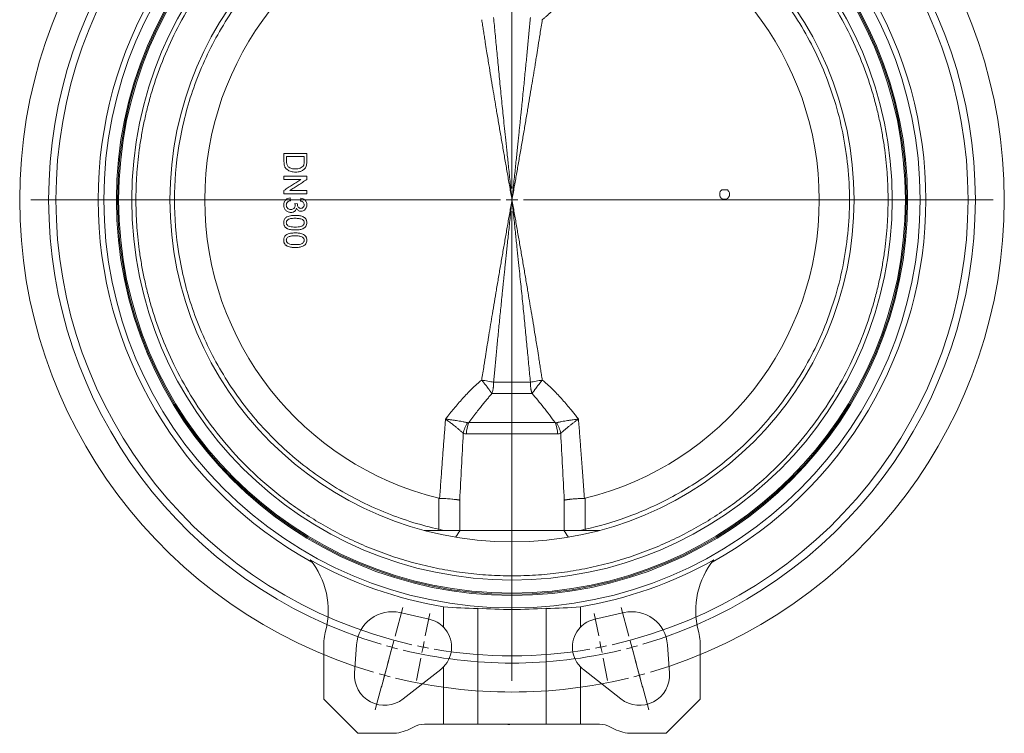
# Model space of a CAD drawing. Header units: millimetres. Extents: x 72 to 1173, y -128 to 1022.
# Tile 4 of 8: x 72 to 504, y 259 to 572. Entities that reach past the tile are written whole.
import ezdxf

# ---------------------------------------------------------------- set-up
doc = ezdxf.new("R2010")
doc.units = ezdxf.units.MM

# ---------------------------------------------------------------- blocks, each defined once
blk = doc.blocks.new('SW_CENTERMARKSYMBOL_0')
at = {"color": 0, "linetype": 'Continuous', "lineweight": 0}
for p, q in [((-1.29, 4.83), (-4.06, 15.17)), ((113.05, 4.83), (115.82, 15.17)), ((1.99, -7.44), (-1.4, 5.22)), ((109.77, -7.44), (113.16, 5.22)), ((0, 0), (-0.65, 2.41)), ((0, 0), (0.65, -2.41)), ((15.89, -7.48), (13.93, 2.33)), ((55.88, -203.54), (55.88, 2.5)), ((95.87, -7.48), (97.82, 2.33)), ((111.76, 0), (111.11, -2.41)), ((111.76, 0), (112.41, 2.41)), ((1.29, -4.83), (4.06, -15.17)), ((110.46, -4.83), (107.69, -15.17)), ((3.29, -12.27), (2.64, -9.85)), ((3.29, -12.27), (3.93, -14.68)), ((16.86, -12.39), (16.37, -9.93)), ((16.86, -12.39), (17.35, -14.84)), ((94.9, -12.39), (94.41, -14.84)), ((94.9, -12.39), (95.38, -9.93)), ((108.47, -12.27), (107.82, -14.68)), ((108.47, -12.27), (109.12, -9.85)), ((4.58, -17.1), (7.97, -29.75)), ((107.18, -17.1), (103.79, -29.75)), ((17.84, -17.29), (19.79, -27.1)), ((93.92, -17.29), (91.97, -27.1)), ((55.88, -208.54), (55.88, -206.04)), ((50.88, -208.54), (-155.16, -208.54)), ((55.88, -208.54), (53.38, -208.54)), ((55.88, -208.54), (55.88, -211.04)), ((55.88, -208.54), (58.38, -208.54)), ((60.88, -208.54), (266.92, -208.54)), ((55.88, -213.54), (55.88, -419.59)), ((4.58, -399.99), (7.97, -387.34)), ((107.18, -399.99), (103.79, -387.34)), ((17.84, -399.8), (19.79, -389.99)), ((93.92, -399.8), (91.97, -389.99)), ((1.29, -412.26), (4.06, -401.92)), ((3.29, -404.82), (2.64, -407.23)), ((3.29, -404.82), (3.93, -402.4)), ((16.86, -404.7), (16.37, -407.15)), ((16.86, -404.7), (17.35, -402.25)), ((94.9, -404.7), (94.41, -402.25)), ((94.9, -404.7), (95.38, -407.15)), ((110.46, -412.26), (107.69, -401.92)), ((108.47, -404.82), (107.82, -402.4)), ((108.47, -404.82), (109.12, -407.23)), ((1.99, -409.65), (-1.4, -422.3)), ((15.89, -409.6), (13.93, -419.41)), ((95.87, -409.6), (97.82, -419.41)), ((109.77, -409.65), (113.16, -422.3)), ((0, -417.09), (-0.65, -419.5)), ((0, -417.09), (0.65, -414.67)), ((111.76, -417.09), (111.11, -414.67)), ((111.76, -417.09), (112.41, -419.5)), ((-1.29, -421.92), (-4.06, -432.25)), ((113.05, -421.92), (115.82, -432.25))]:
    blk.add_line(p, q, dxfattribs=at)
for radius, start, end in [(215.9, 76.3269, 103.6731), (215.9, 104.3365, 105), (215.9, 75, 75.6635), (215.9, 106.3269, 253.6731), (215.9, 105, 105.6635), (215.9, 74.3365, 75), (215.9, 286.3269, 73.6731), (203.2, 76.4098, 103.5902), (200, 80.1824, 99.8176), (203.2, 105, 105.7049), (203.2, 104.2951, 105), (200, 101.25, 101.9662), (200, 100.5338, 101.25), (200, 78.75, 79.4662), (200, 78.0338, 78.75), (203.2, 75, 75.7049), (203.2, 74.2951, 75), (203.2, 106.4098, 253.5902), (200, 102.6824, 257.3176), (200, 282.6824, 77.3176), (203.2, 286.4098, 73.5902), (203.2, 254.2951, 255), (203.2, 255, 255.7049), (200, 258.0338, 258.75), (200, 258.75, 259.4662), (200, 260.1824, 279.8176), (200, 280.5338, 281.25), (200, 281.25, 281.9662), (203.2, 284.2951, 285), (203.2, 285, 285.7049), (203.2, 256.4098, 283.5902), (215.9, 254.3365, 255), (215.9, 255, 255.6635), (215.9, 256.3269, 283.6731), (215.9, 284.3365, 285), (215.9, 285, 285.6635)]:
    blk.add_arc((55.88, -208.54), radius, start, end, dxfattribs=at)

msp = doc.modelspace()

# ---------------------------------------------------------------- linework, layer by layer
at = {"color": 7, "linetype": 'Continuous', "lineweight": 15}
for p, q in [((187.84, 501.56), (187.84, 502.98)), ((197.84, 502.98), (197.84, 501.48)), ((187.84, 495.28), (187.84, 496.77)), ((197.84, 496.69), (197.84, 495.28)), ((382.29, 496.95), (379.84, 496.95)), ((190.53, 493.49), (190.66, 492.21)), ((195.15, 492.08), (195.28, 493.36)), ((193.74, 490.93), (192.58, 491.06)), ((193.74, 490.93), (193.72, 490.75)), ((287.84, 412.59), (279.77, 412.59)), ((287.84, 412.59), (295.91, 412.59)), ((279.05, 407.59), (287.84, 407.59)), ((287.84, 407.59), (296.63, 407.59)), ((306.72, 394.91), (268.96, 394.91)), ((267.89, 389.91), (307.79, 389.91)), ((255.76, 361.71), (255.76, 348.12)), ((319.92, 361.71), (319.92, 348.12)), ((265.04, 347.59), (249.44, 347.59)), ((310.64, 347.59), (265.04, 347.59)), ((326.25, 347.59), (310.64, 347.59)), ((238.68, 311.53), (251.57, 308.63)), ((257.84, 305.09), (257.84, 314.08)), ((272.84, 262.59), (272.84, 313.52)), ((302.84, 313.52), (302.84, 262.59)), ((317.84, 314.08), (317.84, 305.09)), ((324.11, 308.63), (337, 311.53)), ((205.25, 296.31), (205.25, 273.59)), ((218.8, 284.99), (219.69, 297.43)), ((355.99, 297.43), (356.89, 284.99)), ((370.43, 273.59), (370.43, 296.31)), ((256.56, 286.61), (240.13, 273.68)), ((257.84, 262.59), (257.84, 287.78)), ((317.84, 287.78), (317.84, 262.59)), ((335.55, 273.68), (319.13, 286.61)), ((205.25, 273.59), (220.25, 258.59)), ((355.43, 258.59), (370.43, 273.59)), ((249.47, 262.59), (257.84, 262.59)), ((257.84, 262.59), (272.84, 262.59)), ((302.84, 262.59), (272.84, 262.59)), ((286.03, 262.39), (286.03, 262.59)), ((286.03, 262.39), (286.25, 262.39)), ((286.25, 262.39), (286.25, 262.59)), ((286.25, 262.39), (286.89, 262.39)), ((286.89, 262.39), (286.89, 262.59)), ((288.12, 262.39), (288.12, 262.59)), ((288.12, 262.39), (288.13, 262.39)), ((288.31, 262.39), (288.31, 262.59)), ((289.47, 262.39), (289.47, 262.59)), ((290.51, 262.39), (290.51, 262.59)), ((317.84, 262.59), (302.84, 262.59)), ((317.84, 262.59), (326.21, 262.59)), ((220.25, 258.59), (237.25, 258.59)), ((338.43, 258.59), (355.43, 258.59))]:
    msp.add_line(p, q, dxfattribs=at)
at = {"color": 8, "linetype": 'Continuous', "lineweight": 15}
for p, q in [((264.93, 347.59), (264.93, 360.88)), ((310.75, 360.88), (310.75, 347.59)), ((255.76, 348.12), (255.64, 347.59)), ((257.91, 347.59), (255.76, 348.12)), ((319.92, 348.12), (317.77, 347.59)), ((319.92, 348.12), (320.04, 347.59))]:
    msp.add_line(p, q, dxfattribs=at)
at = {"color": 7, "linetype": 'Continuous', "lineweight": 15}
for radius in [179, 173.5, 173, 150]:
    msp.add_circle((287.84, 492.59), radius, dxfattribs=at)
for centre, radius, start, end in [((287.84, 492.59), 172.5, 0, 180), ((287.84, 492.59), 166.75, 0, 180), ((287.84, 492.59), 181.5, 118.904, 241.096), ((287.84, 492.59), 181.5, 298.904, 61.096), ((287.84, 492.59), 134.75, 103.7718, 256.2282), ((287.84, 492.59), 134.75, 283.7718, 76.2282), ((287.84, 492.59), 172.5, 180, 360), ((287.84, 492.59), 166.75, 180, 0), ((279.89, 389.96), 12, 155.6261, 180.2354), ((295.79, 389.96), 12, 359.7646, 24.3739), ((287.84, 492.59), 181.02, 240.7274, 260.4603), ((172.29, 312.47), 35, 345.609, 39.4098), ((287.84, 492.59), 181.02, 279.5397, 299.2726), ((403.39, 312.47), 35, 140.5902, 194.391), ((235.25, 296.31), 15.6, 77.3015, 175.8931), ((287.84, 492.59), 179.69, 265.2116, 274.7884), ((340.43, 296.31), 15.6, 4.1069, 102.6985), ((248.82, 296.43), 12.5, 43.8261, 77.3015), ((326.86, 296.43), 12.5, 102.6985, 136.1739), ((235.25, 296.31), 30, 165.609, 180), ((248.82, 296.43), 12.5, 316.1739, 43.8261), ((326.86, 296.43), 12.5, 136.1739, 223.8261), ((340.43, 296.31), 30, 360, 14.391), ((231.96, 284.05), 13.2, 175.8931, 308.219), ((248.82, 296.43), 12.5, 308.219, 316.1739), ((326.86, 296.43), 12.5, 223.8261, 231.781), ((343.72, 284.05), 13.2, 231.781, 4.1069), ((231.96, 284.05), 26, 281.7345, 299.0973), ((249.47, 252.59), 10, 90, 119.0973), ((326.21, 252.59), 10, 60.9027, 90), ((343.72, 284.05), 26, 240.9027, 258.2655)]:
    msp.add_arc(centre, radius, start, end, dxfattribs=at)
for centre, start_param, end_param in [((273.76, 492.59), 4.623703, 4.707259), ((301.92, 492.59), 4.717519, 4.801075)]:
    msp.add_ellipse(centre, major_axis=(179.77, 0), ratio=0.996929, start_param=start_param, end_param=end_param, dxfattribs=at)
for points, knots in [([(452.76, 492.59), (452.76, 493.03), (452.76, 493.92), (452.74, 495.25), (452.71, 496.58), (452.67, 497.91), (452.63, 499.24), (452.57, 500.56), (452.5, 501.89), (452.33, 504.66), (451.99, 508.86), (451.32, 514.61), (450.43, 520.44), (449.28, 526.48), (447.87, 532.6), (445.58, 541.09), (441.91, 551.97), (436.16, 565.2), (428.85, 578.6), (419.83, 591.93), (409, 604.92), (398.54, 615.09), (389.25, 622.76), (381.75, 628.27), (373.81, 633.44), (365.45, 638.21), (356.7, 642.55), (347.59, 646.41), (338.15, 649.75), (328.44, 652.54), (318.49, 654.74), (308.38, 656.33), (298.14, 657.29), (287.84, 657.62), (277.54, 657.29), (267.31, 656.33), (257.19, 654.74), (247.25, 652.54), (237.53, 649.75), (228.1, 646.41), (218.98, 642.55), (210.23, 638.21), (201.87, 633.44), (193.93, 628.27), (186.44, 622.76), (177.15, 615.09), (166.68, 604.92), (155.85, 591.93), (146.84, 578.6), (139.52, 565.2), (133.77, 551.97), (130.11, 541.09), (127.81, 532.6), (126.4, 526.48), (125.25, 520.44), (124.36, 514.61), (123.7, 508.86), (123.33, 504.4), (123.14, 501.1), (123.04, 498.97), (122.97, 496.84), (122.93, 494.72), (122.93, 493.3), (122.92, 492.59)], [0, 0, 0, 0, 0.002567, 0.005134, 0.0077, 0.010266, 0.012833, 0.015399, 0.017966, 0.020533, 0.03146, 0.042387, 0.054011, 0.065636, 0.077992, 0.09035, 0.116586, 0.144396, 0.17381, 0.204834, 0.237445, 0.271584, 0.289204, 0.307165, 0.325449, 0.344033, 0.362891, 0.381997, 0.401321, 0.420829, 0.440488, 0.460261, 0.480111, 0.5, 0.519889, 0.539739, 0.559512, 0.579171, 0.59868, 0.618003, 0.637109, 0.655968, 0.674551, 0.692835, 0.710796, 0.728416, 0.762555, 0.795166, 0.826191, 0.855605, 0.883414, 0.90965, 0.922007, 0.934365, 0.945989, 0.957613, 0.96854, 0.979467, 0.983574, 0.98768, 0.991786, 0.995893, 1, 1, 1, 1]), ([(139.85, 492.59), (139.85, 500.31), (140.46, 508.24), (143.05, 524.25), (145.04, 532.32), (149.11, 544.26), (150.64, 548.22), (154.07, 556.02), (155.96, 559.87), (160.09, 567.42), (162.33, 571.12), (167.14, 578.32), (169.7, 581.82), (175.13, 588.58), (177.99, 591.84), (183.98, 598.09), (187.1, 601.08), (193.57, 606.75), (196.92, 609.43), (203.8, 614.47), (207.32, 616.83), (218.1, 623.39), (225.55, 627.07), (240.62, 633.07), (248.23, 635.39), (255.76, 637.06)], [0, 0, 0, 0, 0.125, 0.125, 0.25, 0.25, 0.3125, 0.3125, 0.375, 0.375, 0.4375, 0.4375, 0.5, 0.5, 0.5625, 0.5625, 0.625, 0.625, 0.6875, 0.6875, 0.75, 0.75, 0.875, 0.875, 1, 1, 1, 1]), ([(319.92, 637.06), (325.8, 635.75), (331.88, 634.03), (344.35, 629.52), (350.73, 626.75), (363.57, 619.94), (370.02, 615.91), (379.53, 608.82), (382.66, 606.28), (388.83, 600.84), (391.86, 597.94), (397.75, 591.78), (400.61, 588.52), (406.11, 581.65), (408.76, 578.03), (413.76, 570.46), (416.13, 566.51), (420.52, 558.3), (422.55, 554.05), (426.21, 545.27), (427.85, 540.75), (430.7, 531.51), (431.91, 526.78), (433.85, 517.18), (434.59, 512.3), (435.58, 502.48), (435.83, 497.54), (435.83, 487.64), (435.58, 482.7), (434.59, 472.88), (433.85, 468), (431.91, 458.4), (430.7, 453.68), (427.85, 444.43), (426.21, 439.91), (422.55, 431.13), (420.52, 426.88), (416.13, 418.67), (413.76, 414.72), (408.76, 407.15), (406.11, 403.53), (400.61, 396.66), (397.75, 393.4), (391.86, 387.24), (388.83, 384.34), (382.66, 378.9), (379.53, 376.36), (370.02, 369.27), (363.57, 365.24), (350.73, 358.44), (344.35, 355.66), (331.88, 351.15), (325.8, 349.43), (319.92, 348.12)], [0, 0, 0, 0, 0.0625, 0.0625, 0.125, 0.125, 0.1875, 0.1875, 0.21875, 0.21875, 0.25, 0.25, 0.28125, 0.28125, 0.3125, 0.3125, 0.34375, 0.34375, 0.375, 0.375, 0.40625, 0.40625, 0.4375, 0.4375, 0.46875, 0.46875, 0.5, 0.5, 0.53125, 0.53125, 0.5625, 0.5625, 0.59375, 0.59375, 0.625, 0.625, 0.65625, 0.65625, 0.6875, 0.6875, 0.71875, 0.71875, 0.75, 0.75, 0.78125, 0.78125, 0.8125, 0.8125, 0.875, 0.875, 0.9375, 0.9375, 1, 1, 1, 1]), ([(301.12, 571.64), (301.53, 571.97), (302.28, 572.6), (303.76, 573.87), (306.21, 576.19), (308.89, 579.01), (311.46, 581.94), (313.3, 584.12), (315.15, 586.41), (316.35, 587.94), (316.99, 588.75)], [0, 0, 0, 0, 0.067249, 0.125001, 0.249998, 0.499992, 0.622425, 0.750003, 0.866565, 1, 1, 1, 1]), ([(274.56, 571.64), (274.69, 570.82), (274.94, 569.17), (275.33, 566.7), (275.71, 564.23), (276.17, 561.3), (276.83, 557.19), (277.93, 550.44), (279.35, 541.84), (280.77, 533.39), (281.94, 526.51), (282.91, 520.89), (283.89, 515.26), (284.87, 509.61), (285.85, 503.95), (286.85, 498.27), (287.51, 494.49), (287.84, 492.59)], [0, 0, 0, 0, 0.031285, 0.062547, 0.093785, 0.124999, 0.173826, 0.249999, 0.381325, 0.499998, 0.570945, 0.642053, 0.713321, 0.78475, 0.856339, 0.928089, 1, 1, 1, 1]), ([(279.77, 572.59), (279.88, 571.41), (280.11, 569.01), (280.45, 565.37), (280.8, 561.62), (281.17, 557.77), (281.56, 553.83), (281.96, 549.78), (282.37, 545.63), (282.79, 541.38), (283.23, 537.03), (283.67, 532.74), (284.11, 528.36), (284.59, 523.74), (285.12, 518.58), (285.72, 512.86), (286.37, 506.59), (287.09, 499.78), (287.58, 495.05), (287.84, 492.59)], [0, 0, 0, 0, 0.044318, 0.089894, 0.136731, 0.184826, 0.234182, 0.284796, 0.33667, 0.389803, 0.444196, 0.499848, 0.550645, 0.608327, 0.672893, 0.744343, 0.822678, 0.907897, 1, 1, 1, 1]), ([(287.84, 492.59), (287.97, 493.84), (288.23, 496.3), (288.61, 499.91), (288.98, 503.39), (289.33, 506.73), (289.66, 509.93), (289.98, 513), (290.28, 515.93), (290.57, 518.72), (290.85, 521.37), (291.11, 523.88), (291.35, 526.26), (291.58, 528.5), (291.8, 530.6), (292.19, 534.41), (292.74, 539.88), (293.45, 546.96), (294.12, 553.77), (294.75, 560.29), (295.35, 566.53), (295.72, 570.6), (295.91, 572.59)], [0, 0, 0, 0, 0.0469116, 0.0921022, 0.1355718, 0.1773204, 0.217348, 0.2556547, 0.2922404, 0.327105, 0.3602488, 0.3916715, 0.4213732, 0.449354, 0.4756138, 0.5001526, 0.5922057, 0.6807606, 0.7658175, 0.8473763, 0.9254372, 1, 1, 1, 1]), ([(287.84, 492.59), (288.01, 493.54), (288.34, 495.42), (288.83, 498.26), (289.33, 501.09), (289.82, 503.92), (290.32, 506.75), (290.81, 509.57), (291.3, 512.4), (291.79, 515.22), (292.28, 518.04), (292.77, 520.86), (293.25, 523.68), (293.73, 526.5), (294.22, 529.31), (295.13, 534.67), (296.39, 542.19), (297.57, 549.3), (298.31, 553.87), (298.76, 556.63), (299.39, 560.59), (300.2, 565.72), (300.8, 569.53), (301.12, 571.64)], [0, 0, 0, 0, 0.035841, 0.071663, 0.107465, 0.143248, 0.179011, 0.214755, 0.250479, 0.286184, 0.321869, 0.357534, 0.39318, 0.428806, 0.464413, 0.500001, 0.631908, 0.75, 0.770049, 0.805074, 0.855073, 0.920049, 1, 1, 1, 1]), ([(197.84, 512.98), (197.01, 512.98), (195.34, 512.98), (192.84, 512.98), (190.34, 512.98), (188.67, 512.98), (187.84, 512.98)], [0, 0, 0, 0, 0.250001, 0.5, 0.749999, 1, 1, 1, 1]), ([(188.99, 511.56), (189.85, 511.56), (191.56, 511.56), (194.12, 511.56), (195.83, 511.56), (196.69, 511.56)], [0, 0, 0, 0, 0.333334, 0.666666, 1, 1, 1, 1]), ([(188.99, 509.5), (188.99, 509.85), (188.99, 510.53), (188.99, 511.22), (188.99, 511.56)], [0, 0, 0, 0, 0.5, 1, 1, 1, 1]), ([(196.69, 509.54), (196.68, 509.26), (196.68, 508.98), (196.64, 508.56), (196.62, 508.42), (196.57, 508.15), (196.53, 508.02), (196.48, 507.89)], [0, 0, 0, 0, 0.5, 0.5, 0.75, 0.75, 1, 1, 1, 1]), ([(196.69, 511.56), (196.69, 511.23), (196.69, 510.55), (196.69, 509.88), (196.69, 509.54)], [0, 0, 0, 0, 0.5, 1, 1, 1, 1]), ([(197.7, 507.79), (197.76, 508.08), (197.79, 508.37), (197.83, 508.82), (197.83, 508.96), (197.84, 509.26), (197.84, 509.41), (197.84, 509.56)], [0, 0, 0, 0, 0.5, 0.5, 0.75, 0.75, 1, 1, 1, 1]), ([(187.84, 509.39), (187.85, 508.74), (187.91, 508.09), (188.16, 507.31), (188.22, 507.15), (188.36, 506.86), (188.44, 506.72), (188.63, 506.45), (188.74, 506.32), (188.96, 506.08), (189.08, 505.97), (189.47, 505.66), (189.75, 505.49), (190.34, 505.21), (190.64, 505.1), (191.27, 504.92), (191.59, 504.86), (192.24, 504.79), (192.57, 504.77), (192.9, 504.77)], [0, 0, 0, 0, 0.25, 0.25, 0.3125, 0.3125, 0.375, 0.375, 0.4375, 0.4375, 0.5, 0.5, 0.625, 0.625, 0.75, 0.75, 0.875, 0.875, 1, 1, 1, 1]), ([(189.7, 507.14), (189.55, 507.3), (189.43, 507.47), (189.24, 507.84), (189.16, 508.04), (189.06, 508.45), (189.04, 508.66), (189, 509.08), (189, 509.29), (188.99, 509.5)], [0, 0, 0, 0, 0.25, 0.25, 0.5, 0.5, 0.75, 0.75, 1, 1, 1, 1]), ([(192.92, 506.18), (192.34, 506.19), (191.77, 506.22), (190.94, 506.44), (190.66, 506.53), (190.16, 506.78), (189.92, 506.95), (189.7, 507.14)], [0, 0, 0, 0, 0.5, 0.5, 0.75, 0.75, 1, 1, 1, 1]), ([(192.9, 504.77), (193.27, 504.77), (193.65, 504.8), (194.2, 504.87), (194.39, 504.91), (194.75, 504.99), (194.94, 505.04), (195.29, 505.16), (195.47, 505.24), (195.81, 505.4), (195.98, 505.49), (196.45, 505.8), (196.73, 506.05), (196.98, 506.33)], [0, 0, 0, 0, 0.25, 0.25, 0.375, 0.375, 0.5, 0.5, 0.625, 0.625, 0.75, 0.75, 1, 1, 1, 1]), ([(196.48, 507.89), (196.41, 507.72), (196.32, 507.57), (196.11, 507.29), (195.99, 507.16), (195.6, 506.81), (195.29, 506.63), (194.65, 506.37), (194.3, 506.29), (193.61, 506.2), (193.27, 506.19), (192.92, 506.18)], [0, 0, 0, 0, 0.125, 0.125, 0.25, 0.25, 0.5, 0.5, 0.75, 0.75, 1, 1, 1, 1]), ([(196.98, 506.33), (197.15, 506.55), (197.31, 506.77), (197.55, 507.26), (197.63, 507.53), (197.7, 507.79)], [0, 0, 0, 0, 0.5, 0.5, 1, 1, 1, 1]), ([(197.84, 502.98), (197.01, 502.98), (195.34, 502.98), (192.84, 502.98), (190.34, 502.98), (188.67, 502.98), (187.84, 502.98)], [0, 0, 0, 0, 0.250001, 0.5, 0.749999, 1, 1, 1, 1]), ([(195.3, 501.56), (194.68, 501.17), (193.44, 500.37), (191.57, 499.17), (189.71, 497.97), (188.46, 497.17), (187.84, 496.77)], [0, 0, 0, 0, 0.250002, 0.500002, 0.75, 1, 1, 1, 1]), ([(187.84, 501.56), (188.67, 501.56), (190.33, 501.56), (192.81, 501.56), (194.47, 501.56), (195.3, 501.56)], [0, 0, 0, 0, 0.333333, 0.666666, 1, 1, 1, 1]), ([(190.38, 496.69), (191, 497.09), (192.24, 497.89), (194.11, 499.09), (195.97, 500.29), (197.22, 501.09), (197.84, 501.48)], [0, 0, 0, 0, 0.250001, 0.5, 0.749999, 1, 1, 1, 1]), ([(197.84, 496.69), (197.01, 496.69), (195.35, 496.69), (192.87, 496.69), (191.21, 496.69), (190.38, 496.69)], [0, 0, 0, 0, 0.3333338, 0.6666662, 1, 1, 1, 1]), ([(378.99, 495.9), (379.04, 496), (379.09, 496.11), (379.2, 496.3), (379.27, 496.4), (379.48, 496.67), (379.65, 496.82), (379.84, 496.95)], [0, 0, 0, 0, 0.25, 0.25, 0.5, 0.5, 1, 1, 1, 1]), ([(382.29, 496.95), (382.44, 496.85), (382.57, 496.74), (382.8, 496.49), (382.91, 496.35), (383.08, 496.05), (383.15, 495.89), (383.25, 495.55), (383.28, 495.38), (383.3, 495.04), (383.29, 494.86), (383.23, 494.52), (383.18, 494.35), (383.04, 494.03), (382.96, 493.88), (382.75, 493.6), (382.63, 493.47), (382.37, 493.25), (382.22, 493.16), (381.91, 493), (381.75, 492.94), (381.41, 492.86), (381.24, 492.84), (380.9, 492.84), (380.72, 492.86), (380.22, 492.98), (379.9, 493.14), (379.51, 493.48), (379.38, 493.6), (379.18, 493.88), (379.09, 494.03), (379.02, 494.19)], [0, 0, 0, 0, 0.0625, 0.0625, 0.125, 0.125, 0.1875, 0.1875, 0.25, 0.25, 0.3125, 0.3125, 0.375, 0.375, 0.4375, 0.4375, 0.5, 0.5, 0.5625, 0.5625, 0.625, 0.625, 0.6875, 0.6875, 0.75, 0.75, 0.875, 0.875, 0.9375, 0.9375, 1, 1, 1, 1]), ([(121.09, 492.59), (120.99, 492.59), (120.86, 492.59), (120.48, 492.59), (120.24, 492.59), (119.66, 492.59), (119.31, 492.59), (118.54, 492.59), (118.13, 492.59), (117.33, 492.59), (116.95, 492.59), (116.31, 492.59), (116.05, 492.59), (115.66, 492.59), (115.53, 492.59), (115.37, 492.59), (115.34, 492.59), (115.34, 492.59)], [0, 0, 0, 0, 0.125, 0.125, 0.25, 0.25, 0.375, 0.375, 0.5, 0.5, 0.625, 0.625, 0.75, 0.75, 0.875, 0.875, 1, 1, 1, 1]), ([(121.09, 492.59), (121.16, 492.59), (121.26, 492.59), (121.51, 492.59), (121.66, 492.59), (121.99, 492.59), (122.18, 492.59), (122.55, 492.59), (122.74, 492.59), (122.92, 492.59)], [0, 0, 0, 0, 0.25, 0.25, 0.5, 0.5, 0.75, 0.75, 1, 1, 1, 1]), ([(122.92, 492.59), (122.92, 492.15), (122.93, 491.26), (122.94, 489.93), (122.97, 488.6), (123.01, 487.27), (123.06, 485.95), (123.11, 484.62), (123.18, 483.29), (123.35, 480.52), (123.7, 476.32), (124.36, 470.58), (125.25, 464.74), (126.4, 458.7), (127.81, 452.58), (130.11, 444.09), (133.77, 433.21), (139.52, 419.98), (146.84, 406.58), (155.85, 393.26), (166.68, 380.26), (177.15, 370.09), (186.44, 362.43), (193.93, 356.91), (201.87, 351.75), (210.23, 346.97), (218.98, 342.63), (228.1, 338.77), (237.53, 335.43), (247.25, 332.64), (257.19, 330.44), (267.31, 328.85), (277.54, 327.89), (287.84, 327.57), (298.14, 327.89), (308.38, 328.85), (318.49, 330.44), (328.44, 332.64), (338.15, 335.43), (347.59, 338.77), (356.7, 342.63), (365.45, 346.97), (373.81, 351.75), (381.75, 356.91), (389.25, 362.43), (398.54, 370.09), (409, 380.26), (419.83, 393.26), (428.85, 406.58), (436.16, 419.98), (441.91, 433.21), (445.58, 444.09), (447.87, 452.58), (449.28, 458.7), (450.43, 464.74), (451.32, 470.57), (451.99, 476.32), (452.35, 480.79), (452.54, 484.09), (452.64, 486.21), (452.71, 488.34), (452.75, 490.46), (452.76, 491.88), (452.76, 492.59)], [0, 0, 0, 0, 0.002567, 0.005134, 0.0077, 0.010266, 0.012833, 0.015399, 0.017966, 0.020533, 0.03146, 0.042387, 0.054011, 0.065636, 0.077992, 0.09035, 0.116586, 0.144396, 0.17381, 0.204834, 0.237445, 0.271584, 0.289204, 0.307165, 0.325449, 0.344033, 0.362891, 0.381997, 0.401321, 0.420829, 0.440488, 0.460261, 0.480111, 0.5, 0.519889, 0.539739, 0.559512, 0.579171, 0.59868, 0.618003, 0.637109, 0.655968, 0.674551, 0.692835, 0.710796, 0.728416, 0.762555, 0.795166, 0.826191, 0.855605, 0.883414, 0.90965, 0.922007, 0.934365, 0.945989, 0.957613, 0.96854, 0.979467, 0.983574, 0.98768, 0.991786, 0.995893, 1, 1, 1, 1]), ([(137.85, 492.59), (137.86, 492.59), (137.9, 492.59), (138.1, 492.59), (138.26, 492.59), (138.64, 492.59), (138.88, 492.59), (139.37, 492.59), (139.62, 492.59), (139.85, 492.59)], [0, 0, 0, 0, 0.25, 0.25, 0.5, 0.5, 0.75, 0.75, 1, 1, 1, 1]), ([(255.76, 348.12), (248.23, 349.8), (240.62, 352.11), (225.55, 358.11), (218.1, 361.8), (207.32, 368.35), (203.8, 370.71), (196.92, 375.75), (193.57, 378.43), (187.1, 384.1), (183.98, 387.09), (177.99, 393.34), (175.13, 396.6), (169.7, 403.36), (167.14, 406.86), (162.33, 414.06), (160.09, 417.76), (155.96, 425.31), (154.07, 429.16), (150.64, 436.96), (149.11, 440.92), (145.04, 452.86), (143.05, 460.93), (140.46, 476.94), (139.85, 484.87), (139.85, 492.59)], [0, 0, 0, 0, 0.125, 0.125, 0.25, 0.25, 0.3125, 0.3125, 0.375, 0.375, 0.4375, 0.4375, 0.5, 0.5, 0.5625, 0.5625, 0.625, 0.625, 0.6875, 0.6875, 0.75, 0.75, 0.875, 0.875, 1, 1, 1, 1]), ([(190.53, 493.49), (190.15, 493.44), (189.78, 493.36), (189.25, 493.12), (189.08, 493.02), (188.77, 492.79), (188.63, 492.66), (188.36, 492.37), (188.25, 492.22), (188.05, 491.89), (187.96, 491.71), (187.77, 491.16), (187.72, 490.77), (187.71, 490.38)], [0, 0, 0, 0, 0.25, 0.25, 0.375, 0.375, 0.5, 0.5, 0.625, 0.625, 0.75, 0.75, 1, 1, 1, 1]), ([(187.84, 495.28), (188.67, 495.28), (190.34, 495.28), (192.84, 495.28), (195.34, 495.28), (197.01, 495.28), (197.84, 495.28)], [0, 0, 0, 0, 0.250001, 0.5, 0.749999, 1, 1, 1, 1]), ([(195.28, 493.36), (195.62, 493.29), (195.96, 493.2), (196.44, 492.96), (196.59, 492.87), (196.88, 492.66), (197.01, 492.54), (197.25, 492.28), (197.36, 492.13), (197.54, 491.82), (197.61, 491.66), (197.79, 491.15), (197.83, 490.79), (197.84, 490.44)], [0, 0, 0, 0, 0.25, 0.25, 0.375, 0.375, 0.5, 0.5, 0.625, 0.625, 0.75, 0.75, 1, 1, 1, 1]), ([(287.84, 492.59), (287.68, 491.65), (287.34, 489.76), (286.85, 486.92), (286.35, 484.09), (285.86, 481.26), (285.37, 478.43), (284.87, 475.61), (284.38, 472.78), (283.89, 469.96), (283.4, 467.14), (282.92, 464.32), (282.43, 461.5), (281.95, 458.68), (281.47, 455.87), (280.56, 450.52), (279.29, 442.99), (278.11, 435.88), (277.37, 431.31), (276.92, 428.55), (276.29, 424.6), (275.48, 419.46), (274.89, 415.65), (274.56, 413.54)], [0, 0, 0, 0, 0.035841, 0.071663, 0.107465, 0.143248, 0.179011, 0.214755, 0.250479, 0.286184, 0.321869, 0.357534, 0.39318, 0.428806, 0.464413, 0.500001, 0.631908, 0.75, 0.770049, 0.805074, 0.855073, 0.920049, 1, 1, 1, 1]), ([(287.84, 492.59), (287.71, 491.34), (287.45, 488.88), (287.07, 485.27), (286.71, 481.79), (286.36, 478.45), (286.02, 475.25), (285.7, 472.18), (285.4, 469.25), (285.11, 466.46), (284.83, 463.81), (284.57, 461.3), (284.33, 458.92), (284.1, 456.68), (283.88, 454.58), (283.5, 450.77), (282.94, 445.3), (282.23, 438.22), (281.56, 431.41), (280.93, 424.89), (280.34, 418.65), (279.96, 414.58), (279.77, 412.59)], [0, 0, 0, 0, 0.046912, 0.092102, 0.135572, 0.17732, 0.217348, 0.255655, 0.29224, 0.327105, 0.360249, 0.391671, 0.421373, 0.449354, 0.475614, 0.500153, 0.592206, 0.680761, 0.765817, 0.847376, 0.925437, 1, 1, 1, 1]), ([(295.91, 412.59), (295.8, 413.77), (295.58, 416.17), (295.23, 419.81), (294.88, 423.56), (294.51, 427.41), (294.12, 431.35), (293.73, 435.4), (293.32, 439.55), (292.89, 443.8), (292.45, 448.16), (292.02, 452.44), (291.57, 456.82), (291.09, 461.44), (290.56, 466.6), (289.97, 472.32), (289.31, 478.59), (288.6, 485.4), (288.1, 490.13), (287.84, 492.59)], [0, 0, 0, 0, 0.044318, 0.089894, 0.136731, 0.184826, 0.234182, 0.284796, 0.33667, 0.389803, 0.444196, 0.499848, 0.550645, 0.608327, 0.672893, 0.744343, 0.822678, 0.907897, 1, 1, 1, 1]), ([(301.12, 413.54), (301, 414.37), (300.74, 416.01), (300.35, 418.48), (299.97, 420.95), (299.51, 423.88), (298.85, 427.99), (297.76, 434.75), (296.33, 443.34), (294.91, 451.8), (293.74, 458.67), (292.77, 464.29), (291.8, 469.92), (290.82, 475.57), (289.83, 481.23), (288.84, 486.91), (288.17, 490.7), (287.84, 492.59)], [0, 0, 0, 0, 0.031285, 0.062547, 0.093785, 0.124999, 0.173826, 0.249999, 0.381325, 0.499998, 0.570945, 0.642053, 0.713321, 0.78475, 0.856339, 0.928089, 1, 1, 1, 1]), ([(454.59, 492.59), (454.52, 492.59), (454.42, 492.59), (454.17, 492.59), (454.02, 492.59), (453.69, 492.59), (453.5, 492.59), (453.13, 492.59), (452.94, 492.59), (452.76, 492.59)], [0, 0, 0, 0, 0.25, 0.25, 0.5, 0.5, 0.75, 0.75, 1, 1, 1, 1]), ([(454.59, 492.59), (454.69, 492.59), (454.82, 492.59), (455.2, 492.59), (455.44, 492.59), (456.03, 492.59), (456.38, 492.59), (457.14, 492.59), (457.56, 492.59), (458.35, 492.59), (458.73, 492.59), (459.37, 492.59), (459.63, 492.59), (460.02, 492.59), (460.15, 492.59), (460.31, 492.59), (460.34, 492.59), (460.34, 492.59)], [0, 0, 0, 0, 0.125, 0.125, 0.25, 0.25, 0.375, 0.375, 0.5, 0.5, 0.625, 0.625, 0.75, 0.75, 0.875, 0.875, 1, 1, 1, 1]), ([(187.71, 490.38), (187.72, 489.95), (187.77, 489.53), (187.99, 488.93), (188.08, 488.74), (188.31, 488.38), (188.44, 488.21), (188.73, 487.9), (188.89, 487.76), (189.23, 487.51), (189.42, 487.41), (189.81, 487.24), (190.01, 487.18), (190.42, 487.1), (190.64, 487.08), (190.85, 487.08)], [0, 0, 0, 0, 0.25, 0.25, 0.375, 0.375, 0.5, 0.5, 0.625, 0.625, 0.75, 0.75, 0.875, 0.875, 1, 1, 1, 1]), ([(188.87, 490.33), (188.87, 490.57), (188.9, 490.81), (189.02, 491.15), (189.07, 491.26), (189.2, 491.46), (189.28, 491.55), (189.55, 491.79), (189.76, 491.91), (190.2, 492.09), (190.43, 492.15), (190.66, 492.21)], [0, 0, 0, 0, 0.25, 0.25, 0.375, 0.375, 0.5, 0.5, 0.75, 0.75, 1, 1, 1, 1]), ([(188.87, 490.33), (188.87, 490.07), (188.9, 489.8), (189.09, 489.31), (189.24, 489.09), (189.62, 488.73), (189.85, 488.58), (190.33, 488.4), (190.6, 488.36), (190.86, 488.36)], [0, 0, 0, 0, 0.25, 0.25, 0.5, 0.5, 0.75, 0.75, 1, 1, 1, 1]), ([(190.85, 487.08), (191.13, 487.08), (191.41, 487.12), (191.81, 487.23), (191.95, 487.28), (192.2, 487.4), (192.32, 487.47), (192.54, 487.64), (192.65, 487.73), (192.83, 487.94), (192.92, 488.05), (193.14, 488.42), (193.25, 488.68), (193.32, 488.95)], [0, 0, 0, 0, 0.25, 0.25, 0.375, 0.375, 0.5, 0.5, 0.625, 0.625, 0.75, 0.75, 1, 1, 1, 1]), ([(190.86, 488.36), (191.11, 488.37), (191.35, 488.4), (191.81, 488.57), (192.02, 488.71), (192.37, 489.06), (192.51, 489.27), (192.68, 489.74), (192.72, 489.98), (192.72, 490.23)], [0, 0, 0, 0, 0.25, 0.25, 0.5, 0.5, 0.75, 0.75, 1, 1, 1, 1]), ([(192.72, 490.23), (192.72, 490.31), (192.72, 490.38), (192.71, 490.45), (192.7, 490.52), (192.69, 490.59), (192.68, 490.65), (192.65, 490.79), (192.62, 490.93), (192.58, 491.06)], [0, 0, 0, 0, 0.250456, 0.250456, 0.250456, 0.500945, 0.500945, 0.500945, 1, 1, 1, 1]), ([(193.32, 488.95), (193.41, 488.76), (193.52, 488.58), (193.77, 488.24), (193.93, 488.09), (194.27, 487.84), (194.47, 487.75), (194.87, 487.62), (195.09, 487.6), (195.3, 487.59)], [0, 0, 0, 0, 0.25, 0.25, 0.5, 0.5, 0.75, 0.75, 1, 1, 1, 1]), ([(193.72, 490.75), (193.74, 490.29), (193.85, 489.84), (194.22, 489.27), (194.39, 489.11), (194.8, 488.91), (195.03, 488.88), (195.26, 488.87)], [0, 0, 0, 0, 0.5, 0.5, 0.75, 0.75, 1, 1, 1, 1]), ([(196.69, 490.4), (196.68, 490.61), (196.66, 490.81), (196.52, 491.21), (196.41, 491.39), (195.97, 491.86), (195.56, 492), (195.15, 492.08)], [0, 0, 0, 0, 0.25, 0.25, 0.5, 0.5, 1, 1, 1, 1]), ([(195.26, 488.87), (195.43, 488.88), (195.61, 488.9), (195.77, 488.96), (195.91, 489.01), (196.04, 489.08), (196.15, 489.18), (196.27, 489.27), (196.37, 489.39), (196.45, 489.51), (196.53, 489.64), (196.6, 489.79), (196.64, 489.95), (196.67, 490.09), (196.68, 490.24), (196.69, 490.4)], [0, 0, 0, 0, 0.223541, 0.223541, 0.223541, 0.41346, 0.41346, 0.41346, 0.60321, 0.60321, 0.60321, 0.807552, 0.807552, 0.807552, 1, 1, 1, 1]), ([(195.3, 487.59), (195.65, 487.6), (196, 487.67), (196.48, 487.89), (196.63, 487.98), (196.91, 488.2), (197.05, 488.32), (197.27, 488.59), (197.37, 488.74), (197.54, 489.05), (197.62, 489.21), (197.79, 489.72), (197.83, 490.08), (197.84, 490.44)], [0, 0, 0, 0, 0.25, 0.25, 0.375, 0.375, 0.5, 0.5, 0.625, 0.625, 0.75, 0.75, 1, 1, 1, 1]), ([(188.68, 484.82), (188.52, 484.68), (188.38, 484.53), (188.13, 484.2), (188.02, 484.02), (187.78, 483.44), (187.72, 483.01), (187.71, 482.59)], [0, 0, 0, 0, 0.25, 0.25, 0.5, 0.5, 1, 1, 1, 1]), ([(192.77, 485.8), (192.06, 485.79), (191.35, 485.75), (190.3, 485.54), (189.95, 485.45), (189.29, 485.19), (188.97, 485.03), (188.68, 484.82)], [0, 0, 0, 0, 0.5, 0.5, 0.75, 0.75, 1, 1, 1, 1]), ([(188.87, 482.59), (188.87, 482.69), (188.88, 482.8), (188.92, 483), (188.94, 483.1), (189.06, 483.38), (189.18, 483.55), (189.46, 483.85), (189.62, 483.98), (189.98, 484.17), (190.17, 484.23), (190.56, 484.34), (190.76, 484.38), (191.16, 484.44), (191.36, 484.46), (191.97, 484.51), (192.37, 484.51), (192.78, 484.51)], [0, 0, 0, 0, 0.0625, 0.0625, 0.125, 0.125, 0.25, 0.25, 0.375, 0.375, 0.5, 0.5, 0.625, 0.625, 0.75, 0.75, 1, 1, 1, 1]), ([(197.84, 482.59), (197.84, 482.88), (197.81, 483.16), (197.7, 483.58), (197.66, 483.71), (197.54, 483.98), (197.48, 484.1), (197.32, 484.34), (197.23, 484.45), (197.03, 484.66), (196.93, 484.75), (196.59, 485.02), (196.34, 485.16), (195.82, 485.38), (195.55, 485.48), (195, 485.62), (194.73, 485.67), (193.9, 485.77), (193.34, 485.79), (192.77, 485.8)], [0, 0, 0, 0, 0.125, 0.125, 0.1875, 0.1875, 0.25, 0.25, 0.3125, 0.3125, 0.375, 0.375, 0.5, 0.5, 0.625, 0.625, 0.75, 0.75, 1, 1, 1, 1]), ([(192.78, 484.51), (193.33, 484.51), (193.88, 484.49), (194.71, 484.38), (194.98, 484.33), (195.51, 484.18), (195.76, 484.08), (196, 483.93)], [0, 0, 0, 0, 0.5, 0.5, 0.75, 0.75, 1, 1, 1, 1]), ([(196, 483.93), (196.1, 483.85), (196.2, 483.77), (196.37, 483.58), (196.45, 483.47), (196.63, 483.13), (196.68, 482.87), (196.69, 482.6)], [0, 0, 0, 0, 0.25, 0.25, 0.5, 0.5, 1, 1, 1, 1]), ([(187.71, 482.59), (187.72, 482.3), (187.75, 482.02), (187.85, 481.61), (187.89, 481.47), (188, 481.21), (188.07, 481.08), (188.23, 480.85), (188.32, 480.73), (188.51, 480.53), (188.62, 480.43), (188.84, 480.26), (188.96, 480.18), (189.21, 480.04), (189.33, 479.97), (189.72, 479.8), (189.99, 479.71), (190.54, 479.58), (190.81, 479.53), (191.64, 479.41), (192.21, 479.39), (192.77, 479.39)], [0, 0, 0, 0, 0.125, 0.125, 0.1875, 0.1875, 0.25, 0.25, 0.3125, 0.3125, 0.375, 0.375, 0.4375, 0.4375, 0.5, 0.5, 0.625, 0.625, 0.75, 0.75, 1, 1, 1, 1]), ([(192.78, 480.67), (192.37, 480.67), (191.97, 480.67), (191.16, 480.73), (190.76, 480.79), (190.17, 480.95), (189.98, 481.02), (189.63, 481.21), (189.46, 481.33), (189.25, 481.56), (189.19, 481.64), (189.07, 481.81), (189.02, 481.9), (188.9, 482.18), (188.87, 482.38), (188.87, 482.59)], [0, 0, 0, 0, 0.25, 0.25, 0.5, 0.5, 0.625, 0.625, 0.75, 0.75, 0.8125, 0.8125, 0.875, 0.875, 1, 1, 1, 1]), ([(192.77, 479.39), (193.34, 479.39), (193.9, 479.41), (194.74, 479.52), (195.02, 479.58), (195.56, 479.73), (195.83, 479.82), (196.34, 480.04), (196.6, 480.18), (197.05, 480.52), (197.25, 480.73), (197.55, 481.2), (197.66, 481.47), (197.8, 482.02), (197.83, 482.3), (197.84, 482.59)], [0, 0, 0, 0, 0.25, 0.25, 0.375, 0.375, 0.5, 0.5, 0.625, 0.625, 0.75, 0.75, 0.875, 0.875, 1, 1, 1, 1]), ([(196.69, 482.6), (196.68, 482.5), (196.68, 482.4), (196.64, 482.2), (196.62, 482.1), (196.54, 481.91), (196.49, 481.82), (196.38, 481.65), (196.32, 481.56), (196.1, 481.34), (195.94, 481.22), (195.58, 481.02), (195.39, 480.95), (194.4, 480.69), (193.59, 480.67), (192.78, 480.67)], [0, 0, 0, 0, 0.0625, 0.0625, 0.125, 0.125, 0.1875, 0.1875, 0.25, 0.25, 0.375, 0.375, 0.5, 0.5, 1, 1, 1, 1]), ([(188.68, 477.13), (188.52, 476.99), (188.38, 476.84), (188.13, 476.51), (188.02, 476.32), (187.78, 475.74), (187.72, 475.32), (187.71, 474.9)], [0, 0, 0, 0, 0.25, 0.25, 0.5, 0.5, 1, 1, 1, 1]), ([(192.77, 478.1), (192.06, 478.09), (191.35, 478.06), (190.3, 477.85), (189.95, 477.76), (189.29, 477.5), (188.97, 477.34), (188.68, 477.13)], [0, 0, 0, 0, 0.5, 0.5, 0.75, 0.75, 1, 1, 1, 1]), ([(188.87, 474.9), (188.87, 475), (188.88, 475.1), (188.92, 475.3), (188.94, 475.4), (189.06, 475.69), (189.18, 475.86), (189.46, 476.15), (189.62, 476.28), (189.98, 476.48), (190.17, 476.54), (190.56, 476.65), (190.76, 476.69), (191.16, 476.75), (191.36, 476.77), (191.97, 476.81), (192.37, 476.82), (192.78, 476.82)], [0, 0, 0, 0, 0.0625, 0.0625, 0.125, 0.125, 0.25, 0.25, 0.375, 0.375, 0.5, 0.5, 0.625, 0.625, 0.75, 0.75, 1, 1, 1, 1]), ([(197.84, 474.9), (197.84, 475.19), (197.81, 475.47), (197.7, 475.88), (197.66, 476.02), (197.54, 476.28), (197.48, 476.41), (197.32, 476.65), (197.23, 476.76), (197.03, 476.97), (196.93, 477.06), (196.59, 477.32), (196.34, 477.46), (195.82, 477.69), (195.55, 477.78), (195, 477.92), (194.73, 477.97), (193.9, 478.08), (193.34, 478.1), (192.77, 478.1)], [0, 0, 0, 0, 0.125, 0.125, 0.1875, 0.1875, 0.25, 0.25, 0.3125, 0.3125, 0.375, 0.375, 0.5, 0.5, 0.625, 0.625, 0.75, 0.75, 1, 1, 1, 1]), ([(192.78, 476.82), (193.33, 476.81), (193.88, 476.8), (194.71, 476.69), (194.98, 476.64), (195.51, 476.49), (195.76, 476.39), (196, 476.24)], [0, 0, 0, 0, 0.5, 0.5, 0.75, 0.75, 1, 1, 1, 1]), ([(196, 476.24), (196.1, 476.16), (196.2, 476.07), (196.37, 475.88), (196.45, 475.78), (196.63, 475.43), (196.68, 475.17), (196.69, 474.91)], [0, 0, 0, 0, 0.25, 0.25, 0.5, 0.5, 1, 1, 1, 1]), ([(187.71, 474.9), (187.72, 474.61), (187.75, 474.33), (187.85, 473.92), (187.89, 473.78), (188, 473.52), (188.07, 473.39), (188.23, 473.15), (188.32, 473.04), (188.51, 472.84), (188.62, 472.74), (188.84, 472.57), (188.96, 472.49), (189.21, 472.34), (189.33, 472.28), (189.72, 472.11), (189.99, 472.02), (190.54, 471.88), (190.81, 471.83), (191.64, 471.72), (192.21, 471.7), (192.77, 471.69)], [0, 0, 0, 0, 0.125, 0.125, 0.1875, 0.1875, 0.25, 0.25, 0.3125, 0.3125, 0.375, 0.375, 0.4375, 0.4375, 0.5, 0.5, 0.625, 0.625, 0.75, 0.75, 1, 1, 1, 1]), ([(192.78, 472.98), (192.37, 472.98), (191.97, 472.98), (191.16, 473.04), (190.76, 473.1), (190.17, 473.26), (189.98, 473.33), (189.63, 473.52), (189.46, 473.64), (189.25, 473.87), (189.19, 473.94), (189.07, 474.11), (189.02, 474.21), (188.9, 474.49), (188.87, 474.69), (188.87, 474.9)], [0, 0, 0, 0, 0.25, 0.25, 0.5, 0.5, 0.625, 0.625, 0.75, 0.75, 0.8125, 0.8125, 0.875, 0.875, 1, 1, 1, 1]), ([(192.77, 471.69), (193.34, 471.7), (193.9, 471.71), (194.74, 471.83), (195.02, 471.89), (195.56, 472.03), (195.83, 472.13), (196.35, 472.35), (196.6, 472.49), (197.05, 472.83), (197.25, 473.03), (197.55, 473.51), (197.66, 473.78), (197.8, 474.33), (197.83, 474.61), (197.84, 474.9)], [0, 0, 0, 0, 0.25, 0.25, 0.375, 0.375, 0.5, 0.5, 0.625, 0.625, 0.75, 0.75, 0.875, 0.875, 1, 1, 1, 1]), ([(196.69, 474.91), (196.68, 474.81), (196.68, 474.71), (196.64, 474.51), (196.62, 474.41), (196.5, 474.12), (196.39, 473.95), (196.1, 473.65), (195.94, 473.53), (195.58, 473.33), (195.39, 473.26), (194.4, 473), (193.59, 472.98), (192.78, 472.98)], [0, 0, 0, 0, 0.0625, 0.0625, 0.125, 0.125, 0.25, 0.25, 0.375, 0.375, 0.5, 0.5, 1, 1, 1, 1]), ([(274.56, 413.54), (274.15, 413.21), (273.4, 412.58), (271.92, 411.31), (269.47, 408.99), (266.79, 406.17), (264.22, 403.25), (262.38, 401.06), (260.54, 398.77), (259.33, 397.24), (258.69, 396.43)], [0, 0, 0, 0, 0.067249, 0.1250012, 0.2499981, 0.499992, 0.6224246, 0.7500027, 0.8665646, 1, 1, 1, 1]), ([(279.77, 412.59), (279.01, 412.76), (278.16, 412.92), (276.39, 413.25), (275.47, 413.4), (274.56, 413.54)], [0, 0, 0, 0, 0.5, 0.5, 1, 1, 1, 1]), ([(275.32, 412.59), (275.27, 412.65), (275.18, 412.75), (275.06, 412.91), (274.94, 413.07), (274.81, 413.22), (274.69, 413.38), (274.6, 413.49), (274.56, 413.54)], [0, 0, 0, 0, 0.17789, 0.339733, 0.502665, 0.661018, 0.822534, 1, 1, 1, 1]), ([(279.05, 407.59), (279.01, 407.65), (278.92, 407.78), (278.79, 407.97), (278.66, 408.16), (278.53, 408.34), (278.4, 408.52), (278.27, 408.7), (278.15, 408.87), (278.03, 409.04), (277.91, 409.2), (277.79, 409.35), (277.68, 409.5), (277.57, 409.65), (277.47, 409.79), (277.22, 410.12), (276.86, 410.6), (276.43, 411.17), (276.1, 411.59), (275.83, 411.94), (275.57, 412.27), (275.39, 412.49), (275.32, 412.59)], [0, 0, 0, 0, 0.045236, 0.088979, 0.131229, 0.171985, 0.211248, 0.249016, 0.28529, 0.320068, 0.353352, 0.385141, 0.415435, 0.444235, 0.471542, 0.497357, 0.639773, 0.74987, 0.818679, 0.875475, 0.945044, 1, 1, 1, 1]), ([(279.77, 412.59), (279.77, 412.48), (279.77, 412.27), (279.76, 411.94), (279.75, 411.62), (279.73, 411.3), (279.7, 410.98), (279.67, 410.65), (279.64, 410.33), (279.59, 409.95), (279.52, 409.52), (279.43, 409.04), (279.32, 408.56), (279.2, 408.07), (279.1, 407.75), (279.05, 407.59)], [0, 0, 0, 0, 0.06231, 0.124095, 0.185657, 0.247293, 0.309286, 0.371905, 0.435405, 0.500018, 0.594925, 0.691966, 0.791593, 0.894173, 1, 1, 1, 1]), ([(287.84, 412.59), (287.84, 411.73), (287.84, 410.85), (287.84, 409.15), (287.84, 408.34), (287.84, 407.59)], [0, 0, 0, 0, 0.5, 0.5, 1, 1, 1, 1]), ([(301.12, 413.54), (300.22, 413.4), (299.29, 413.25), (297.52, 412.92), (296.67, 412.76), (295.91, 412.59)], [0, 0, 0, 0, 0.5, 0.5, 1, 1, 1, 1]), ([(296.63, 407.59), (296.6, 407.68), (296.55, 407.86), (296.47, 408.13), (296.4, 408.4), (296.34, 408.67), (296.28, 408.94), (296.22, 409.2), (296.17, 409.47), (296.13, 409.74), (296.08, 410.09), (296.02, 410.52), (295.97, 411.04), (295.94, 411.55), (295.91, 412.07), (295.91, 412.42), (295.91, 412.59)], [0, 0, 0, 0, 0.059203, 0.117372, 0.174549, 0.230784, 0.286131, 0.340652, 0.39442, 0.447514, 0.500019, 0.602828, 0.703154, 0.802023, 0.900568, 1, 1, 1, 1]), ([(300.37, 412.59), (300.32, 412.53), (300.21, 412.39), (300.03, 412.17), (299.82, 411.9), (299.58, 411.59), (299.26, 411.17), (298.82, 410.6), (298.42, 410.07), (298.1, 409.64), (297.88, 409.35), (297.65, 409.03), (297.4, 408.69), (297.15, 408.33), (296.88, 407.96), (296.72, 407.72), (296.63, 407.59)], [0, 0, 0, 0, 0.0350776, 0.0764711, 0.1245353, 0.1812976, 0.2501446, 0.360208, 0.5026665, 0.5557739, 0.6148577, 0.6799234, 0.7509725, 0.8280038, 0.9110145, 1, 1, 1, 1]), ([(301.12, 413.54), (301.08, 413.49), (300.99, 413.38), (300.87, 413.22), (300.72, 413.04), (300.56, 412.83), (300.43, 412.67), (300.37, 412.59)], [0, 0, 0, 0, 0.177442, 0.338964, 0.49734, 0.740071, 1, 1, 1, 1]), ([(316.99, 396.43), (316.56, 396.98), (315.72, 398.05), (314.5, 399.57), (313.1, 401.3), (311.46, 403.24), (308.89, 406.17), (306.22, 409), (303.76, 411.31), (302.28, 412.58), (301.53, 413.21), (301.12, 413.54)], [0, 0, 0, 0, 0.090944, 0.174259, 0.249999, 0.376963, 0.500008, 0.750003, 0.875, 0.933156, 1, 1, 1, 1]), ([(279.05, 407.59), (278.88, 407.4), (278.53, 407.02), (278, 406.43), (277.46, 405.81), (276.91, 405.17), (276.35, 404.5), (275.77, 403.8), (275.18, 403.08), (274.58, 402.33), (273.64, 401.15), (272.35, 399.47), (270.68, 397.25), (269.54, 395.71), (268.96, 394.91)], [0, 0, 0, 0, 0.047352, 0.096343, 0.146994, 0.199319, 0.253334, 0.309049, 0.366476, 0.425624, 0.486501, 0.646041, 0.817185, 1, 1, 1, 1]), ([(306.72, 394.91), (305.89, 396.05), (305.06, 397.18), (303.39, 399.4), (302.55, 400.49), (300.87, 402.63), (300.02, 403.68), (298.33, 405.69), (297.48, 406.67), (296.63, 407.59)], [0, 0, 0, 0, 0.25, 0.25, 0.5, 0.5, 0.75, 0.75, 1, 1, 1, 1]), ([(258.69, 396.43), (258.62, 395.51), (258.47, 393.66), (258.26, 390.83), (258.03, 387.92), (257.81, 384.93), (257.57, 381.85), (257.34, 378.69), (257.1, 375.45), (256.85, 372.12), (256.6, 368.71), (256.35, 365.22), (256.18, 362.86), (256.09, 361.67)], [0, 0, 0, 0, 0.078653, 0.159754, 0.243307, 0.32931, 0.417766, 0.508674, 0.602035, 0.697848, 0.796113, 0.896831, 1, 1, 1, 1]), ([(258.69, 396.43), (258.81, 396.41), (259.08, 396.38), (259.54, 396.33), (260.09, 396.26), (260.74, 396.17), (261.71, 396.04), (262.85, 395.88), (264.16, 395.67), (265.34, 395.47), (266.29, 395.29), (266.98, 395.15), (267.46, 395.04), (267.92, 394.92), (268.21, 394.86), (268.37, 394.82)], [0, 0, 0, 0, 0.032102, 0.073092, 0.123051, 0.182038, 0.250068, 0.388003, 0.500197, 0.631143, 0.750064, 0.814719, 0.875059, 0.930425, 1, 1, 1, 1]), ([(266.49, 390.14), (266.44, 390.19), (266.34, 390.29), (266.19, 390.43), (266.05, 390.56), (265.91, 390.69), (265.7, 390.88), (265.39, 391.16), (264.84, 391.64), (264.07, 392.3), (263.13, 393.07), (262.08, 393.91), (261.11, 394.65), (260.23, 395.31), (259.6, 395.77), (259.1, 396.13), (258.81, 396.34), (258.69, 396.43)], [0, 0, 0, 0, 0.028236, 0.054886, 0.079917, 0.103299, 0.125009, 0.185788, 0.250064, 0.368244, 0.500047, 0.60845, 0.749975, 0.834667, 0.904318, 0.959306, 1, 1, 1, 1]), ([(266.49, 390.14), (266.62, 390.95), (266.85, 391.77), (267.49, 393.35), (267.89, 394.12), (268.37, 394.82)], [0, 0, 0, 0, 0.5, 0.5, 1, 1, 1, 1]), ([(307.32, 394.82), (307.38, 394.83), (307.5, 394.86), (307.69, 394.91), (307.87, 394.96), (308.04, 395), (308.31, 395.06), (308.7, 395.15), (309.39, 395.29), (310.34, 395.47), (311.52, 395.67), (312.83, 395.88), (314.04, 396.05), (315.13, 396.2), (315.92, 396.3), (316.52, 396.37), (316.86, 396.41), (316.99, 396.43)], [0, 0, 0, 0, 0.0280865, 0.054673, 0.0797144, 0.1031711, 0.1250091, 0.1857247, 0.2500631, 0.3681336, 0.5000461, 0.6094217, 0.7499766, 0.8382223, 0.9092216, 0.9630827, 1, 1, 1, 1]), ([(307.32, 394.82), (307.79, 394.12), (308.19, 393.35), (308.83, 391.77), (309.06, 390.95), (309.2, 390.14)], [0, 0, 0, 0, 0.5, 0.5, 1, 1, 1, 1]), ([(309.2, 390.14), (309.24, 390.19), (309.33, 390.27), (309.47, 390.41), (309.61, 390.54), (309.75, 390.68), (309.92, 390.82), (310.12, 391), (310.39, 391.24), (310.89, 391.68), (311.63, 392.31), (312.45, 392.99), (313.14, 393.54), (313.68, 393.96), (314.22, 394.37), (314.76, 394.79), (315.31, 395.2), (315.87, 395.61), (316.43, 396.02), (316.81, 396.29), (316.99, 396.43)], [0, 0, 0, 0, 0.025302, 0.050427, 0.075393, 0.10022, 0.124924, 0.155282, 0.196969, 0.249915, 0.376168, 0.500159, 0.563887, 0.626976, 0.689572, 0.751819, 0.813854, 0.875813, 0.937824, 1, 1, 1, 1]), ([(319.59, 361.67), (319.52, 362.61), (319.39, 364.47), (319.19, 367.24), (318.99, 369.96), (318.8, 372.63), (318.6, 375.24), (318.41, 377.8), (318.22, 380.31), (318.04, 382.77), (317.86, 385.17), (317.68, 387.53), (317.5, 389.83), (317.33, 392.07), (317.16, 394.27), (317.05, 395.71), (316.99, 396.43)], [0, 0, 0, 0, 0.081398, 0.161263, 0.239594, 0.31639, 0.391653, 0.465382, 0.537576, 0.608237, 0.677363, 0.744956, 0.811016, 0.875542, 0.938537, 1, 1, 1, 1]), ([(256.09, 361.67), (256.2, 361.66), (256.41, 361.66), (256.73, 361.64), (257.03, 361.63), (257.33, 361.62), (257.61, 361.6), (257.89, 361.59), (258.15, 361.57), (258.39, 361.56), (258.63, 361.55), (259.21, 361.51), (260.15, 361.45), (261.38, 361.35), (262.51, 361.23), (263.29, 361.14), (263.82, 361.07), (264.14, 361.02), (264.43, 360.97), (264.7, 360.92), (264.85, 360.89), (264.93, 360.88)], [0, 0, 0, 0, 0.028858, 0.056947, 0.084229, 0.110671, 0.136242, 0.160913, 0.184658, 0.207454, 0.229281, 0.25012, 0.367431, 0.500316, 0.625013, 0.750051, 0.80122, 0.85187, 0.901927, 0.951324, 1, 1, 1, 1]), ([(319.59, 361.67), (319.49, 361.66), (319.3, 361.66), (319.01, 361.64), (318.75, 361.63), (318.51, 361.62), (318.28, 361.61), (318.08, 361.6), (317.9, 361.59), (317.5, 361.57), (316.88, 361.54), (316.02, 361.48), (315.15, 361.42), (314.51, 361.36), (314.09, 361.33), (313.87, 361.3), (313.63, 361.28), (313.38, 361.25), (313.1, 361.22), (312.81, 361.19), (312.52, 361.15), (312.21, 361.11), (311.9, 361.07), (311.6, 361.03), (311.3, 360.98), (311.01, 360.93), (310.84, 360.89), (310.75, 360.88)], [0, 0, 0, 0, 0.026921, 0.052103, 0.075545, 0.097247, 0.11721, 0.135433, 0.151916, 0.166659, 0.242988, 0.323996, 0.409688, 0.500064, 0.521402, 0.545594, 0.572639, 0.602537, 0.635288, 0.670892, 0.709349, 0.750659, 0.794822, 0.841838, 0.891706, 0.944427, 1, 1, 1, 1]), ([(319.92, 361.71), (319.86, 361.7), (319.76, 361.68), (319.65, 361.67), (319.59, 361.67)], [0, 0, 0, 0, 0.503571, 1, 1, 1, 1])]:
    msp.add_open_spline(points, degree=3, knots=knots, dxfattribs=at)
for points in [[(187.84, 512.98), (187.84, 512.38), (187.84, 511.18), (187.84, 509.99), (187.84, 509.39)], [(197.84, 509.56), (197.84, 510.13), (197.84, 511.27), (197.84, 512.41), (197.84, 512.98)], [(378.99, 495.9), (378.99, 495.56), (378.99, 495.22), (378.99, 494.89)], [(378.99, 494.89), (379, 494.66), (379, 494.42), (379.02, 494.19)], [(268.96, 394.91), (268.72, 394.81), (268.52, 394.77), (268.37, 394.82)], [(307.32, 394.82), (307.16, 394.77), (306.96, 394.81), (306.72, 394.91)], [(266.49, 390.14), (265.95, 380.37), (265.42, 370.61), (264.93, 360.88)], [(266.49, 390.14), (266.91, 389.99), (267.38, 389.91), (267.89, 389.91)], [(307.79, 389.91), (308.31, 389.91), (308.77, 389.99), (309.2, 390.14)], [(310.75, 360.88), (310.26, 370.61), (309.73, 380.37), (309.2, 390.14)], [(256.09, 361.67), (255.98, 361.67), (255.87, 361.69), (255.76, 361.71)], [(265.04, 347.59), (264.4, 346.61), (263.76, 345.63), (263.12, 344.64)], [(310.64, 347.59), (311.28, 346.61), (311.93, 345.63), (312.56, 344.64)]]:
    msp.add_open_spline(points, degree=3, dxfattribs=at)

# ---------------------------------------------------------------- block references
at = {"color": 7, "linetype": 'Continuous', "lineweight": 0}
msp.add_blockref('SW_CENTERMARKSYMBOL_0', (231.96, 701.13), dxfattribs=at)

doc.saveas('drawing.dxf')
